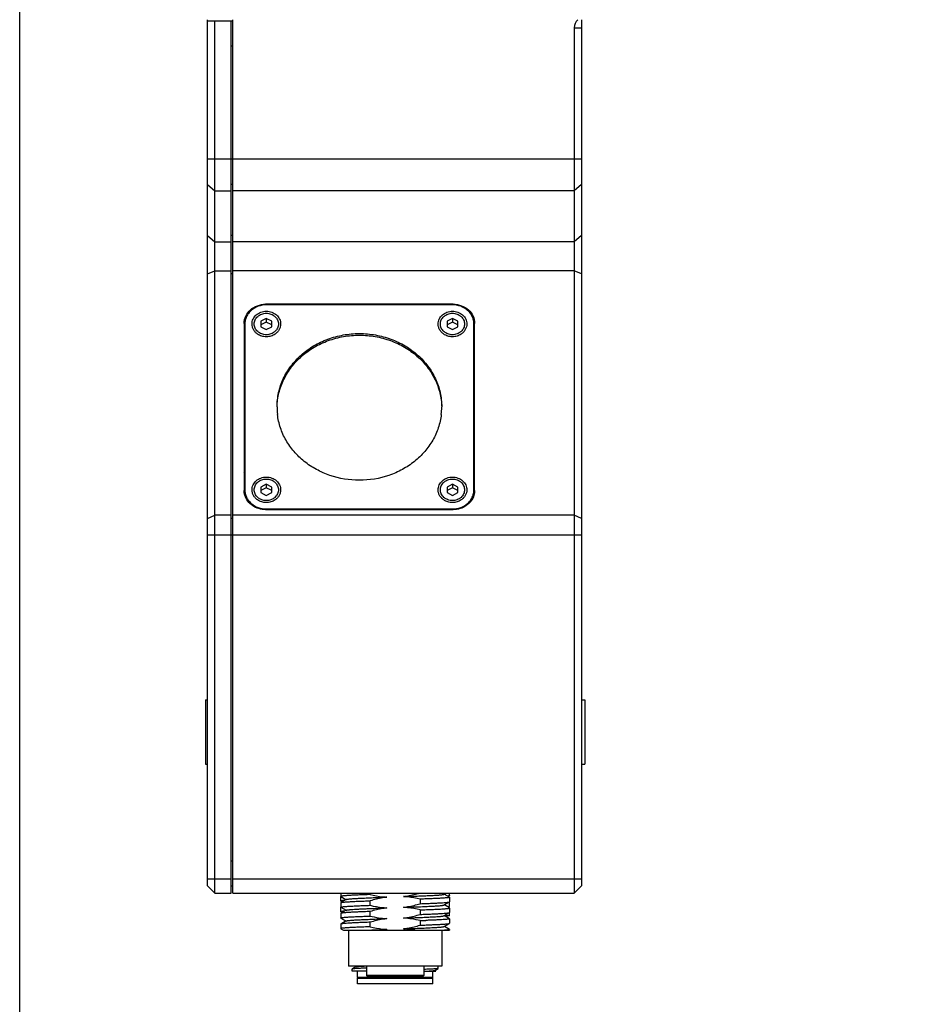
# Model space of a CAD drawing. Header units: millimetres. Extents: x 120 to 620, y 160 to 517.
# Tile 2 of 16: x 120 to 245, y 282 to 419. Entities that reach past the tile are written whole.
import ezdxf

# ---------------------------------------------------------------- set-up
doc = ezdxf.new("R2010")
doc.units = ezdxf.units.MM
doc.header["$LTSCALE"] = 46.255
doc.layers.get('0').update_dxf_attribs({"linetype": 'CONTINUOUS'})
doc.layers.add('00_COMPONENTS', color=7, linetype='CONTINUOUS')

msp = doc.modelspace()

# ---------------------------------------------------------------- linework, layer by layer
msp.add_lwpolyline([(120.372, 517.031), (619.587, 517.031), (619.587, 159.943), (120.372, 159.943)], close=True)
at = {"layer": '00_COMPONENTS'}
for p, q in [((146.619, 298.367), (146.619, 419.367)), ((146.619, 419.217), (149.919, 419.217)), ((147.619, 297.367), (147.619, 419.217)), ((149.919, 419.226), (150.119, 419.226)), ((149.919, 297.367), (149.919, 419.217)), ((150.119, 297.367), (150.119, 419.367)), ((197.819, 418.232), (198.819, 418.232)), ((197.819, 418.232), (197.819, 297.367)), ((198.819, 419.367), (198.819, 298.367)), ((149.919, 415.733), (150.119, 415.733)), ((146.619, 399.931), (198.819, 399.931)), ((146.619, 396.367), (147.619, 395.476)), ((150.119, 396.367), (149.919, 396.367)), ((198.819, 396.367), (197.819, 395.476)), ((147.619, 395.476), (149.919, 395.476)), ((197.819, 395.476), (150.119, 395.476)), ((146.619, 389.227), (147.619, 388.336)), ((147.619, 388.336), (149.919, 388.336)), ((150.119, 389.227), (149.919, 389.227)), ((197.819, 388.336), (150.119, 388.336)), ((198.819, 389.227), (197.819, 388.336)), ((146.619, 383.847), (147.619, 384.301)), ((147.619, 384.301), (149.919, 384.301)), ((150.119, 383.847), (149.919, 383.847)), ((197.819, 384.301), (150.119, 384.301)), ((198.819, 383.847), (197.819, 384.301)), ((180.919, 379.619), (154.719, 379.619)), ((154.719, 379.619), (154.719, 379.53)), ((180.819, 379.53), (154.819, 379.53)), ((180.919, 379.619), (180.919, 379.53)), ((151.719, 376.946), (151.719, 353.602)), ((154.819, 377.629), (154.069, 377.243)), ((154.069, 377.243), (154.069, 376.471)), ((154.819, 377.129), (154.069, 376.744)), ((155.569, 377.243), (154.819, 377.629)), ((154.819, 377.629), (154.819, 377.129)), ((155.569, 376.744), (154.819, 377.129)), ((155.569, 376.471), (155.569, 377.243)), ((180.819, 377.629), (180.069, 377.243)), ((180.069, 377.243), (180.069, 376.471)), ((180.819, 377.129), (180.069, 376.744)), ((181.569, 377.243), (180.819, 377.629)), ((180.819, 377.629), (180.819, 377.129)), ((181.569, 376.744), (180.819, 377.129)), ((181.569, 376.471), (181.569, 377.243)), ((183.919, 353.602), (183.919, 376.946)), ((151.819, 376.857), (151.819, 352.919)), ((154.069, 376.471), (154.819, 376.086)), ((154.819, 376.086), (155.569, 376.471)), ((167.815, 375.521), (167.822, 375.521)), ((180.069, 376.471), (180.819, 376.086)), ((180.819, 376.086), (181.569, 376.471)), ((183.819, 352.919), (183.819, 376.857)), ((183.819, 376.336), (183.89, 376.408)), ((151.719, 373.97), (151.819, 374.07)), ((183.819, 370.39), (183.919, 370.49)), ((151.719, 368.024), (151.819, 368.124)), ((183.819, 364.443), (183.919, 364.543)), ((151.719, 362.077), (151.819, 362.177)), ((183.819, 358.496), (183.919, 358.596)), ((151.719, 356.13), (151.819, 356.23)), ((154.819, 354.463), (154.069, 354.077)), ((154.069, 354.077), (154.069, 353.305)), ((154.819, 353.963), (154.069, 353.577)), ((155.569, 354.077), (154.819, 354.463)), ((154.819, 354.463), (154.819, 353.963)), ((155.569, 353.577), (154.819, 353.963)), ((155.569, 353.305), (155.569, 354.077)), ((180.819, 354.463), (180.069, 354.077)), ((180.069, 354.077), (180.069, 353.305)), ((180.819, 353.963), (180.069, 353.577)), ((181.569, 354.077), (180.819, 354.463)), ((180.819, 354.463), (180.819, 353.963)), ((181.569, 353.577), (180.819, 353.963)), ((181.569, 353.305), (181.569, 354.077)), ((154.069, 353.305), (154.819, 352.919)), ((154.819, 352.919), (155.569, 353.305)), ((180.069, 353.305), (180.819, 352.919)), ((180.819, 352.919), (181.569, 353.305)), ((154.719, 350.929), (180.919, 350.929)), ((154.819, 351.018), (180.819, 351.018)), ((154.819, 351.018), (154.819, 350.929)), ((180.819, 351.018), (180.819, 350.929)), ((146.619, 349.697), (147.619, 350.151)), ((149.919, 350.151), (147.619, 350.151)), ((150.119, 349.697), (149.919, 349.697)), ((197.819, 350.151), (150.119, 350.151)), ((198.819, 349.697), (197.819, 350.151)), ((146.619, 347.427), (198.819, 347.427)), ((146.319, 324.367), (146.619, 324.367)), ((146.319, 324.367), (146.319, 315.367)), ((198.819, 324.367), (199.319, 324.367)), ((199.319, 324.367), (199.319, 315.367)), ((146.319, 315.367), (146.619, 315.367)), ((198.819, 315.367), (199.319, 315.367)), ((149.919, 301.867), (150.119, 301.867)), ((146.619, 299.367), (149.919, 299.367)), ((150.119, 299.367), (198.819, 299.367)), ((146.619, 298.367), (147.619, 297.367)), ((147.619, 297.367), (149.919, 297.367)), ((149.919, 298.367), (150.119, 298.367)), ((150.119, 297.367), (197.819, 297.367)), ((165.219, 297.367), (165.219, 296.888)), ((169.326, 297.149), (169.326, 297.367)), ((179.656, 297.19), (179.681, 297.204)), ((179.681, 297.204), (179.963, 297.367)), ((180.407, 296.784), (179.681, 297.204)), ((180.418, 297.001), (180.418, 297.367)), ((198.819, 298.367), (197.819, 297.367)), ((165.219, 296.249), (165.219, 296.883)), ((165.219, 296.021), (165.219, 295.387)), ((165.23, 296.875), (165.941, 296.464)), ((165.957, 296.454), (165.23, 296.034)), ((165.259, 296.237), (165.299, 296.214)), ((165.299, 296.214), (165.42, 296.144)), ((165.941, 296.464), (165.957, 296.454)), ((165.982, 296.469), (165.957, 296.454)), ((169.326, 295.648), (169.326, 296.282)), ((176.311, 296.51), (176.311, 295.876)), ((179.68, 295.703), (180.407, 296.124)), ((180.231, 296.885), (180.405, 296.986)), ((180.418, 297.001), (180.418, 297.001)), ((180.418, 296.771), (180.418, 296.137)), ((180.418, 295.502), (180.418, 296.124)), ((165.219, 294.749), (165.219, 295.383)), ((165.219, 294.521), (165.219, 293.887)), ((165.23, 295.374), (165.956, 294.954)), ((165.956, 294.954), (165.23, 294.534)), ((165.258, 294.737), (165.298, 294.714)), ((165.298, 294.714), (165.42, 294.644)), ((165.981, 294.968), (165.956, 294.954)), ((169.326, 294.148), (169.326, 294.782)), ((169.915, 295.224), (169.923, 295.225)), ((171.295, 295.275), (171.321, 295.276)), ((171.321, 295.276), (171.652, 295.288)), ((176.311, 295.009), (176.311, 294.376)), ((179.655, 295.689), (179.68, 295.703)), ((179.694, 295.695), (179.68, 295.703)), ((179.68, 294.204), (180.407, 294.624)), ((180.407, 295.283), (179.694, 295.695)), ((180.23, 295.385), (180.405, 295.486)), ((180.418, 295.501), (180.418, 295.502)), ((180.418, 295.27), (180.418, 294.637)), ((180.418, 294.167), (180.418, 294.624)), ((165.219, 293.02), (165.219, 292.387)), ((165.23, 293.874), (165.957, 293.453)), ((165.982, 293.468), (165.23, 293.033)), ((169.326, 292.648), (169.326, 293.281)), ((176.311, 293.51), (176.311, 292.876)), ((179.656, 294.189), (179.68, 294.204)), ((180.408, 293.783), (179.68, 294.204)), ((179.681, 292.704), (180.407, 293.124)), ((180.418, 294.167), (179.743, 294.167)), ((180.418, 293.771), (180.418, 293.137)), ((165.23, 292.374), (165.587, 292.167)), ((165.587, 292.167), (180.418, 292.167)), ((166.319, 292.167), (166.319, 287.167)), ((179.318, 292.167), (179.318, 287.167)), ((179.655, 292.689), (179.681, 292.704)), ((179.695, 292.696), (179.681, 292.704)), ((180.407, 292.284), (179.695, 292.696)), ((180.418, 292.27), (180.418, 292.167))]:
    msp.add_line(p, q, dxfattribs=at)
at = {"layer": '00_COMPONENTS', "color": 7}
for p, q in [((179.318, 287.167), (166.319, 287.167)), ((166.819, 286.467), (166.819, 286.772)), ((168.819, 286.467), (166.819, 286.467)), ((167.318, 287.062), (166.845, 286.789)), ((167.136, 287.167), (167.191, 287.135)), ((167.191, 287.135), (167.259, 287.096)), ((167.259, 287.096), (167.318, 287.062)), ((167.331, 287.07), (167.318, 287.062)), ((167.569, 285.567), (167.569, 286.467)), ((168.819, 287.167), (168.819, 285.867)), ((176.819, 287.167), (176.819, 285.867)), ((176.819, 286.467), (178.508, 286.467)), ((178.069, 285.567), (178.069, 286.467)), ((178.334, 286.554), (178.348, 286.562)), ((178.348, 286.562), (178.81, 286.83)), ((178.403, 286.53), (178.348, 286.562)), ((178.508, 286.469), (178.403, 286.53)), ((178.819, 286.839), (178.819, 287.167)), ((178.069, 285.567), (167.569, 285.567)), ((167.669, 285.467), (167.569, 285.567)), ((167.569, 285.467), (178.068, 285.467)), ((167.569, 284.667), (167.569, 285.467)), ((176.819, 285.867), (168.819, 285.867)), ((169.019, 285.667), (168.819, 285.867)), ((176.618, 285.667), (169.019, 285.667)), ((176.619, 285.667), (176.819, 285.867)), ((177.969, 285.467), (178.069, 285.567)), ((178.069, 284.667), (178.069, 285.467)), ((178.068, 284.667), (167.569, 284.667))]:
    msp.add_line(p, q, dxfattribs=at)
at = {"layer": '00_COMPONENTS'}
for centre, radius, start, end in [((154.145, 376.032), 2.427, 163.27522, 168.75975), ((181.492, 376.032), 2.427, 11.24025, 16.72478), ((165.418, 365.274), 9.099, 180.00009, 180.69104), ((165.473, 365.276), 9.154, 180.69638, 186.24339), ((170.164, 365.276), 9.154, 353.75661, 359.30362), ((170.219, 365.274), 9.099, 359.30896, 359.99991), ((165.501, 365.278), 9.183, 186.24123, 186.73717), ((170.136, 365.278), 9.183, 353.26283, 353.75877), ((168.81, 511.229), 217.848, 271.97317, 272.17569), ((173.461, 278.73), 13.677, 97.58328, 100.75158)]:
    msp.add_arc(centre, radius, start, end, dxfattribs=at)
at = {"layer": '00_COMPONENTS', "color": 7}
msp.add_arc((167.053, 285.93), 0.882, 102.57985, 103.16472, dxfattribs=at)
at = {"layer": '00_COMPONENTS'}
msp.add_ellipse((200.647, 418.232), major_axis=(2.828, 0), ratio=0.7071068, start_param=2.5378618, end_param=3.1415927, dxfattribs=at)
for points, knots in [([(151.719, 376.946), (151.719, 377.296), (151.882, 378.015), (152.562, 378.902), (153.557, 379.485), (154.33, 379.619), (154.719, 379.619)], [0, 0, 0, 0, 0.2365727, 0.4811998, 0.7368291, 1, 1, 1, 1]), ([(154.819, 379.53), (154.43, 379.53), (153.657, 379.397), (152.818, 378.904), (152.312, 378.357), (152.031, 377.891), (151.858, 377.385), (151.819, 377.032), (151.819, 376.857)], [0, 0, 0, 0, 0.2624455, 0.5174079, 0.6413664, 0.7626706, 0.8819034, 1, 1, 1, 1]), ([(152.819, 376.857), (152.819, 376.974), (152.845, 377.209), (152.999, 377.662), (153.381, 378.162), (154.045, 378.55), (154.819, 378.685), (155.592, 378.55), (156.256, 378.162), (156.638, 377.662), (156.792, 377.209), (156.819, 376.974), (156.819, 376.857)], [0, 0, 0, 0, 0.0591184, 0.1188192, 0.2409664, 0.3686095, 0.5, 0.6313905, 0.7590336, 0.8811808, 0.9408817, 1, 1, 1, 1]), ([(153.131, 376.857), (153.131, 376.956), (153.153, 377.154), (153.25, 377.439), (153.408, 377.701), (153.584, 377.891), (153.747, 378.022), (153.925, 378.14), (154.27, 378.303), (154.819, 378.4), (155.367, 378.303), (155.712, 378.14), (155.89, 378.022), (156.053, 377.891), (156.229, 377.701), (156.387, 377.439), (156.484, 377.154), (156.506, 376.956), (156.506, 376.857)], [0, 0, 0, 0, 0.0589757, 0.1185149, 0.1790909, 0.240992, 0.2725091, 0.3043686, 0.3689426, 0.5, 0.6310574, 0.6956314, 0.7274909, 0.759008, 0.8209091, 0.8814851, 0.9410243, 1, 1, 1, 1]), ([(178.819, 376.857), (178.819, 376.974), (178.845, 377.209), (178.999, 377.662), (179.381, 378.162), (180.045, 378.55), (180.819, 378.685), (181.592, 378.55), (182.256, 378.162), (182.638, 377.662), (182.792, 377.209), (182.819, 376.974), (182.819, 376.857)], [0, 0, 0, 0, 0.0591184, 0.1188192, 0.2409664, 0.3686095, 0.5, 0.6313905, 0.7590336, 0.8811808, 0.9408817, 1, 1, 1, 1]), ([(179.131, 376.857), (179.131, 376.956), (179.153, 377.154), (179.25, 377.439), (179.408, 377.701), (179.584, 377.891), (179.747, 378.022), (179.925, 378.14), (180.27, 378.303), (180.819, 378.4), (181.367, 378.303), (181.712, 378.14), (181.89, 378.022), (182.053, 377.891), (182.229, 377.701), (182.387, 377.439), (182.484, 377.154), (182.506, 376.956), (182.506, 376.857)], [0, 0, 0, 0, 0.0589757, 0.1185149, 0.1790909, 0.240992, 0.2725091, 0.3043686, 0.3689426, 0.5, 0.6310574, 0.6956314, 0.7274909, 0.759008, 0.8209091, 0.8814851, 0.9410243, 1, 1, 1, 1]), ([(183.819, 376.857), (183.819, 377.032), (183.779, 377.385), (183.606, 377.891), (183.325, 378.357), (182.819, 378.904), (181.98, 379.397), (181.207, 379.53), (180.819, 379.53)], [0, 0, 0, 0, 0.1180966, 0.2373294, 0.3586336, 0.4825921, 0.7375545, 1, 1, 1, 1]), ([(180.919, 379.619), (181.307, 379.619), (182.08, 379.485), (183.075, 378.902), (183.755, 378.015), (183.919, 377.296), (183.919, 376.946)], [0, 0, 0, 0, 0.2631709, 0.5188002, 0.7634273, 1, 1, 1, 1]), ([(151.779, 376.571), (151.776, 376.56), (151.772, 376.54), (151.767, 376.517), (151.764, 376.501), (151.763, 376.495), (151.762, 376.49), (151.761, 376.484), (151.759, 376.474), (151.756, 376.459), (151.753, 376.442), (151.75, 376.425), (151.748, 376.41), (151.746, 376.4), (151.745, 376.395), (151.745, 376.39), (151.744, 376.383), (151.742, 376.373), (151.741, 376.359), (151.739, 376.344), (151.737, 376.331), (151.736, 376.322), (151.735, 376.316), (151.734, 376.313), (151.734, 376.308), (151.733, 376.302), (151.732, 376.292), (151.731, 376.278), (151.729, 376.26), (151.728, 376.246), (151.727, 376.234), (151.726, 376.227), (151.726, 376.221), (151.725, 376.216), (151.725, 376.207), (151.724, 376.193), (151.723, 376.178), (151.722, 376.162), (151.721, 376.15), (151.721, 376.142), (151.721, 376.138), (151.72, 376.134), (151.72, 376.128), (151.72, 376.121), (151.72, 376.108), (151.72, 376.093), (151.719, 376.069), (151.719, 376.051), (151.719, 376.038)], [0, 0, 0, 0, 0.0625, 0.125, 0.140625, 0.15625, 0.1640625, 0.171875, 0.1875, 0.21875, 0.25, 0.28125, 0.3125, 0.328125, 0.3359375, 0.34375, 0.359375, 0.375, 0.40625, 0.4375, 0.46875, 0.484375, 0.4921875, 0.5, 0.5078125, 0.515625, 0.53125, 0.5625, 0.59375, 0.625, 0.640625, 0.65625, 0.6640625, 0.671875, 0.6875, 0.71875, 0.75, 0.78125, 0.8125, 0.8203125, 0.828125, 0.8359375, 0.84375, 0.859375, 0.875, 0.90625, 0.9375, 1, 1, 1, 1]), ([(151.8, 376.658), (151.8, 376.657), (151.799, 376.655), (151.799, 376.652), (151.798, 376.65), (151.798, 376.65), (151.798, 376.649), (151.798, 376.648), (151.797, 376.646), (151.796, 376.643), (151.795, 376.64), (151.795, 376.636), (151.794, 376.634), (151.793, 376.632), (151.793, 376.631), (151.793, 376.63), (151.793, 376.629), (151.792, 376.628), (151.792, 376.627), (151.792, 376.625), (151.791, 376.624), (151.791, 376.623), (151.791, 376.622), (151.791, 376.622), (151.791, 376.621), (151.79, 376.62), (151.79, 376.618), (151.789, 376.615), (151.788, 376.611), (151.788, 376.609), (151.787, 376.606), (151.787, 376.605), (151.786, 376.604), (151.786, 376.603), (151.786, 376.602), (151.786, 376.601), (151.785, 376.599), (151.785, 376.597), (151.784, 376.596), (151.784, 376.595), (151.784, 376.595), (151.784, 376.594), (151.784, 376.592), (151.783, 376.591), (151.783, 376.588), (151.782, 376.584), (151.78, 376.578), (151.779, 376.574), (151.779, 376.571)], [0, 0, 0, 0, 0.0625, 0.125, 0.140625, 0.15625, 0.1640625, 0.171875, 0.1875, 0.21875, 0.25, 0.28125, 0.3125, 0.328125, 0.3359375, 0.34375, 0.359375, 0.375, 0.40625, 0.4375, 0.46875, 0.484375, 0.4921875, 0.5, 0.5078125, 0.515625, 0.53125, 0.5625, 0.59375, 0.625, 0.640625, 0.65625, 0.6640625, 0.671875, 0.6875, 0.71875, 0.75, 0.78125, 0.8125, 0.8203125, 0.828125, 0.8359375, 0.84375, 0.859375, 0.875, 0.90625, 0.9375, 1, 1, 1, 1]), ([(151.818, 376.722), (151.817, 376.717), (151.814, 376.708), (151.811, 376.697), (151.809, 376.689), (151.807, 376.684), (151.807, 376.682), (151.806, 376.679), (151.806, 376.678), (151.805, 376.677), (151.805, 376.676), (151.805, 376.675), (151.804, 376.674), (151.804, 376.67), (151.802, 376.665), (151.801, 376.66), (151.8, 376.658)], [0, 0, 0, 0, 0.25, 0.5, 0.625, 0.6875, 0.75, 0.78125, 0.8125, 0.828125, 0.8359375, 0.84375, 0.859375, 0.875, 0.9375, 1, 1, 1, 1]), ([(153.591, 375.45), (153.473, 375.532), (153.257, 375.719), (153.009, 376.063), (152.854, 376.449), (152.819, 376.722), (152.819, 376.857)], [0, 0, 0, 0, 0.2584824, 0.5103396, 0.7567181, 1, 1, 1, 1]), ([(156.506, 376.857), (156.506, 376.759), (156.484, 376.56), (156.387, 376.276), (156.229, 376.014), (156.053, 375.824), (155.89, 375.692), (155.712, 375.575), (155.367, 375.411), (154.819, 375.315), (154.27, 375.411), (153.925, 375.575), (153.747, 375.692), (153.584, 375.824), (153.408, 376.014), (153.25, 376.276), (153.153, 376.56), (153.131, 376.759), (153.131, 376.857)], [0, 0, 0, 0, 0.0589757, 0.1185149, 0.1790909, 0.240992, 0.2725091, 0.3043686, 0.3689426, 0.5, 0.6310574, 0.6956314, 0.7274909, 0.759008, 0.8209091, 0.8814851, 0.9410243, 1, 1, 1, 1]), ([(156.819, 376.857), (156.819, 376.722), (156.783, 376.449), (156.628, 376.063), (156.38, 375.72), (156.164, 375.532), (156.046, 375.451)], [0, 0, 0, 0, 0.2432861, 0.4896667, 0.7415222, 1, 1, 1, 1]), ([(156.319, 365.274), (156.319, 365.944), (156.468, 367.296), (157.132, 369.236), (158.208, 371.021), (159.651, 372.581), (161.405, 373.859), (163.403, 374.806), (165.566, 375.389), (167.064, 375.52), (167.815, 375.521)], [0, 0, 0, 0, 0.1178494, 0.2368234, 0.3578695, 0.4815623, 0.6080592, 0.7370928, 0.8680352, 1, 1, 1, 1]), ([(167.822, 375.521), (168.573, 375.52), (170.071, 375.389), (172.234, 374.806), (174.232, 373.859), (175.986, 372.581), (177.429, 371.021), (178.505, 369.236), (179.169, 367.296), (179.318, 365.944), (179.318, 365.274)], [0, 0, 0, 0, 0.1319648, 0.2629072, 0.3919408, 0.5184377, 0.6421305, 0.7631766, 0.8821506, 1, 1, 1, 1]), ([(179.591, 375.45), (179.473, 375.532), (179.257, 375.719), (179.009, 376.063), (178.854, 376.449), (178.819, 376.722), (178.819, 376.857)], [0, 0, 0, 0, 0.2584824, 0.5103396, 0.7567181, 1, 1, 1, 1]), ([(182.506, 376.857), (182.506, 376.759), (182.484, 376.56), (182.387, 376.276), (182.229, 376.014), (182.053, 375.824), (181.89, 375.692), (181.712, 375.575), (181.367, 375.411), (180.819, 375.315), (180.27, 375.411), (179.925, 375.575), (179.747, 375.692), (179.584, 375.824), (179.408, 376.014), (179.25, 376.276), (179.153, 376.56), (179.131, 376.759), (179.131, 376.857)], [0, 0, 0, 0, 0.0589757, 0.1185149, 0.1790909, 0.240992, 0.2725091, 0.3043686, 0.3689426, 0.5, 0.6310574, 0.6956314, 0.7274909, 0.759008, 0.8209091, 0.8814851, 0.9410243, 1, 1, 1, 1]), ([(182.819, 376.857), (182.819, 376.722), (182.783, 376.449), (182.628, 376.063), (182.38, 375.72), (182.164, 375.532), (182.046, 375.451)], [0, 0, 0, 0, 0.2432861, 0.4896667, 0.7415222, 1, 1, 1, 1]), ([(183.837, 376.658), (183.836, 376.663), (183.833, 376.672), (183.83, 376.683), (183.828, 376.691), (183.826, 376.695), (183.826, 376.698), (183.825, 376.7), (183.825, 376.702), (183.824, 376.703), (183.824, 376.703), (183.824, 376.705), (183.823, 376.706), (183.822, 376.71), (183.821, 376.715), (183.819, 376.719), (183.819, 376.722)], [0, 0, 0, 0, 0.25, 0.5, 0.625, 0.6875, 0.75, 0.78125, 0.8125, 0.828125, 0.8359375, 0.84375, 0.859375, 0.875, 0.9375, 1, 1, 1, 1]), ([(183.858, 376.571), (183.858, 376.572), (183.858, 376.574), (183.857, 376.577), (183.857, 376.578), (183.856, 376.579), (183.856, 376.58), (183.856, 376.581), (183.856, 376.583), (183.855, 376.586), (183.854, 376.589), (183.853, 376.592), (183.853, 376.595), (183.852, 376.597), (183.852, 376.598), (183.852, 376.599), (183.852, 376.6), (183.851, 376.601), (183.851, 376.602), (183.851, 376.604), (183.85, 376.605), (183.85, 376.606), (183.85, 376.607), (183.85, 376.607), (183.85, 376.608), (183.849, 376.609), (183.849, 376.611), (183.848, 376.614), (183.847, 376.618), (183.847, 376.62), (183.846, 376.623), (183.846, 376.624), (183.845, 376.625), (183.845, 376.626), (183.845, 376.627), (183.845, 376.628), (183.844, 376.63), (183.844, 376.632), (183.843, 376.633), (183.843, 376.634), (183.843, 376.634), (183.843, 376.635), (183.842, 376.636), (183.842, 376.638), (183.841, 376.641), (183.84, 376.645), (183.839, 376.651), (183.838, 376.655), (183.837, 376.658)], [0, 0, 0, 0, 0.0625, 0.125, 0.140625, 0.15625, 0.1640625, 0.171875, 0.1875, 0.21875, 0.25, 0.28125, 0.3125, 0.328125, 0.3359375, 0.34375, 0.359375, 0.375, 0.40625, 0.4375, 0.46875, 0.484375, 0.4921875, 0.5, 0.5078125, 0.515625, 0.53125, 0.5625, 0.59375, 0.625, 0.640625, 0.65625, 0.6640625, 0.671875, 0.6875, 0.71875, 0.75, 0.78125, 0.8125, 0.8203125, 0.828125, 0.8359375, 0.84375, 0.859375, 0.875, 0.90625, 0.9375, 1, 1, 1, 1]), ([(183.919, 376.038), (183.918, 376.049), (183.918, 376.07), (183.918, 376.093), (183.917, 376.109), (183.917, 376.116), (183.917, 376.121), (183.917, 376.127), (183.916, 376.137), (183.915, 376.151), (183.914, 376.169), (183.914, 376.186), (183.913, 376.201), (183.912, 376.211), (183.912, 376.217), (183.911, 376.222), (183.911, 376.229), (183.91, 376.239), (183.909, 376.252), (183.907, 376.268), (183.906, 376.281), (183.905, 376.29), (183.905, 376.295), (183.904, 376.299), (183.904, 376.304), (183.903, 376.309), (183.902, 376.319), (183.9, 376.334), (183.897, 376.351), (183.896, 376.366), (183.894, 376.377), (183.893, 376.385), (183.892, 376.39), (183.892, 376.396), (183.89, 376.405), (183.888, 376.418), (183.885, 376.433), (183.883, 376.449), (183.881, 376.461), (183.879, 376.468), (183.879, 376.472), (183.878, 376.476), (183.877, 376.482), (183.875, 376.49), (183.873, 376.502), (183.87, 376.517), (183.865, 376.541), (183.861, 376.559), (183.858, 376.571)], [0, 0, 0, 0, 0.0625, 0.125, 0.140625, 0.15625, 0.1640625, 0.171875, 0.1875, 0.21875, 0.25, 0.28125, 0.3125, 0.328125, 0.3359375, 0.34375, 0.359375, 0.375, 0.40625, 0.4375, 0.46875, 0.484375, 0.4921875, 0.5, 0.5078125, 0.515625, 0.53125, 0.5625, 0.59375, 0.625, 0.640625, 0.65625, 0.6640625, 0.671875, 0.6875, 0.71875, 0.75, 0.78125, 0.8125, 0.8203125, 0.828125, 0.8359375, 0.84375, 0.859375, 0.875, 0.90625, 0.9375, 1, 1, 1, 1]), ([(156.046, 375.451), (155.87, 375.329), (155.472, 375.139), (154.819, 375.043), (154.165, 375.139), (153.767, 375.328), (153.591, 375.45)], [0, 0, 0, 0, 0.2473622, 0.4999943, 0.7526296, 1, 1, 1, 1]), ([(156.321, 365.274), (156.338, 365.935), (156.517, 367.265), (157.21, 369.167), (158.3, 370.912), (159.745, 372.434), (161.488, 373.678), (163.464, 374.6), (165.6, 375.166), (167.078, 375.294), (167.819, 375.294)], [0, 0, 0, 0, 0.1178254, 0.2368531, 0.3579853, 0.4817517, 0.6082767, 0.7372813, 0.8681443, 1, 1, 1, 1]), ([(167.819, 375.294), (168.559, 375.294), (170.037, 375.166), (172.173, 374.6), (174.149, 373.678), (175.892, 372.434), (177.337, 370.912), (178.427, 369.167), (179.12, 367.265), (179.299, 365.935), (179.316, 365.274)], [0, 0, 0, 0, 0.1318557, 0.2627187, 0.3917233, 0.5182483, 0.6420147, 0.7631469, 0.8821746, 1, 1, 1, 1]), ([(182.046, 375.451), (181.87, 375.329), (181.472, 375.139), (180.819, 375.043), (180.165, 375.139), (179.767, 375.328), (179.591, 375.45)], [0, 0, 0, 0, 0.2473622, 0.4999943, 0.7526296, 1, 1, 1, 1]), ([(179.255, 364.201), (179.182, 363.577), (178.903, 362.334), (178.113, 360.579), (176.979, 358.985), (175.539, 357.603), (173.844, 356.479), (171.31, 355.37), (167.819, 354.798), (164.327, 355.37), (161.793, 356.479), (160.098, 357.603), (158.658, 358.985), (157.524, 360.579), (156.734, 362.334), (156.455, 363.577), (156.382, 364.201)], [0, 0, 0, 0, 0.0589515, 0.1186434, 0.1794291, 0.2414946, 0.3048505, 0.3693406, 0.5, 0.6306594, 0.6951495, 0.7585054, 0.8205709, 0.8813566, 0.9410485, 1, 1, 1, 1]), ([(152.819, 353.691), (152.819, 353.808), (152.845, 354.043), (152.999, 354.495), (153.381, 354.996), (154.045, 355.383), (154.819, 355.519), (155.592, 355.383), (156.256, 354.996), (156.638, 354.495), (156.792, 354.043), (156.819, 353.808), (156.819, 353.691)], [0, 0, 0, 0, 0.0591184, 0.1188192, 0.2409664, 0.3686095, 0.5, 0.6313905, 0.7590336, 0.8811808, 0.9408817, 1, 1, 1, 1]), ([(153.131, 353.691), (153.131, 353.789), (153.153, 353.988), (153.25, 354.273), (153.408, 354.535), (153.584, 354.725), (153.747, 354.856), (153.925, 354.974), (154.27, 355.137), (154.819, 355.234), (155.367, 355.137), (155.712, 354.974), (155.89, 354.856), (156.053, 354.725), (156.229, 354.535), (156.387, 354.273), (156.484, 353.988), (156.506, 353.789), (156.506, 353.691)], [0, 0, 0, 0, 0.0589757, 0.1185149, 0.1790909, 0.240992, 0.2725091, 0.3043686, 0.3689426, 0.5, 0.6310574, 0.6956314, 0.7274909, 0.759008, 0.8209091, 0.8814851, 0.9410243, 1, 1, 1, 1]), ([(178.819, 353.691), (178.819, 353.808), (178.845, 354.043), (178.999, 354.495), (179.381, 354.996), (180.045, 355.383), (180.819, 355.519), (181.592, 355.383), (182.256, 354.996), (182.638, 354.495), (182.792, 354.043), (182.819, 353.808), (182.819, 353.691)], [0, 0, 0, 0, 0.0591184, 0.1188192, 0.2409664, 0.3686095, 0.5, 0.6313905, 0.7590336, 0.8811808, 0.9408817, 1, 1, 1, 1]), ([(179.131, 353.691), (179.131, 353.789), (179.153, 353.988), (179.25, 354.273), (179.408, 354.535), (179.584, 354.725), (179.747, 354.856), (179.925, 354.974), (180.27, 355.137), (180.819, 355.234), (181.367, 355.137), (181.712, 354.974), (181.89, 354.856), (182.053, 354.725), (182.229, 354.535), (182.387, 354.273), (182.484, 353.988), (182.506, 353.789), (182.506, 353.691)], [0, 0, 0, 0, 0.0589757, 0.1185149, 0.1790909, 0.240992, 0.2725091, 0.3043686, 0.3689426, 0.5, 0.6310574, 0.6956314, 0.7274909, 0.759008, 0.8209091, 0.8814851, 0.9410243, 1, 1, 1, 1]), ([(151.819, 353.691), (151.819, 353.516), (151.858, 353.163), (152.031, 352.657), (152.312, 352.192), (152.818, 351.644), (153.657, 351.152), (154.43, 351.018), (154.819, 351.018)], [0, 0, 0, 0, 0.1180966, 0.2373294, 0.3586336, 0.4825921, 0.7375545, 1, 1, 1, 1]), ([(153.591, 352.284), (153.473, 352.366), (153.257, 352.553), (153.009, 352.897), (152.854, 353.283), (152.819, 353.556), (152.819, 353.691)], [0, 0, 0, 0, 0.2584824, 0.5103396, 0.7567181, 1, 1, 1, 1]), ([(156.506, 353.691), (156.506, 353.593), (156.484, 353.394), (156.387, 353.109), (156.229, 352.847), (156.053, 352.658), (155.89, 352.526), (155.712, 352.408), (155.367, 352.245), (154.819, 352.149), (154.27, 352.245), (153.925, 352.408), (153.747, 352.526), (153.584, 352.658), (153.408, 352.847), (153.25, 353.109), (153.153, 353.394), (153.131, 353.593), (153.131, 353.691)], [0, 0, 0, 0, 0.0589757, 0.1185149, 0.1790909, 0.240992, 0.2725091, 0.3043686, 0.3689426, 0.5, 0.6310574, 0.6956314, 0.7274909, 0.759008, 0.8209091, 0.8814851, 0.9410243, 1, 1, 1, 1]), ([(156.819, 353.691), (156.819, 353.556), (156.783, 353.283), (156.628, 352.897), (156.38, 352.553), (156.164, 352.366), (156.046, 352.284)], [0, 0, 0, 0, 0.2432861, 0.4896667, 0.7415222, 1, 1, 1, 1]), ([(179.591, 352.284), (179.473, 352.366), (179.257, 352.553), (179.009, 352.897), (178.854, 353.283), (178.819, 353.556), (178.819, 353.691)], [0, 0, 0, 0, 0.2584824, 0.5103396, 0.7567181, 1, 1, 1, 1]), ([(182.506, 353.691), (182.506, 353.593), (182.484, 353.394), (182.387, 353.109), (182.229, 352.847), (182.053, 352.658), (181.89, 352.526), (181.712, 352.408), (181.367, 352.245), (180.819, 352.149), (180.27, 352.245), (179.925, 352.408), (179.747, 352.526), (179.584, 352.658), (179.408, 352.847), (179.25, 353.109), (179.153, 353.394), (179.131, 353.593), (179.131, 353.691)], [0, 0, 0, 0, 0.0589757, 0.1185149, 0.1790909, 0.240992, 0.2725091, 0.3043686, 0.3689426, 0.5, 0.6310574, 0.6956314, 0.7274909, 0.759008, 0.8209091, 0.8814851, 0.9410243, 1, 1, 1, 1]), ([(180.819, 351.018), (181.207, 351.018), (181.98, 351.152), (182.819, 351.644), (183.325, 352.192), (183.606, 352.657), (183.779, 353.163), (183.819, 353.516), (183.819, 353.691)], [0, 0, 0, 0, 0.2624455, 0.5174079, 0.6413664, 0.7626706, 0.8819034, 1, 1, 1, 1]), ([(182.819, 353.691), (182.819, 353.556), (182.783, 353.283), (182.628, 352.897), (182.38, 352.553), (182.164, 352.366), (182.046, 352.284)], [0, 0, 0, 0, 0.2432861, 0.4896667, 0.7415222, 1, 1, 1, 1]), ([(154.719, 350.929), (154.394, 350.929), (153.746, 351.023), (152.874, 351.434), (152.189, 352.076), (151.906, 352.626), (151.821, 352.91)], [0, 0, 0, 0, 0.2605351, 0.51568, 0.7621602, 1, 1, 1, 1]), ([(156.046, 352.284), (155.87, 352.162), (155.472, 351.973), (154.819, 351.877), (154.165, 351.972), (153.767, 352.162), (153.591, 352.284)], [0, 0, 0, 0, 0.2473622, 0.4999943, 0.7526296, 1, 1, 1, 1]), ([(182.046, 352.284), (181.87, 352.162), (181.472, 351.973), (180.819, 351.877), (180.165, 351.972), (179.767, 352.162), (179.591, 352.284)], [0, 0, 0, 0, 0.2473622, 0.4999943, 0.7526296, 1, 1, 1, 1]), ([(183.816, 352.91), (183.731, 352.626), (183.448, 352.076), (182.763, 351.434), (181.891, 351.023), (181.243, 350.929), (180.919, 350.929)], [0, 0, 0, 0, 0.2378398, 0.48432, 0.7394649, 1, 1, 1, 1]), ([(169.326, 297.149), (169.03, 297.138), (168.466, 297.117), (167.666, 297.084), (166.961, 297.054), (166.441, 297.026), (166.082, 297.003), (165.859, 296.987), (165.669, 296.97), (165.512, 296.954), (165.389, 296.939), (165.3, 296.924), (165.248, 296.91), (165.224, 296.899), (165.219, 296.891), (165.219, 296.888)], [0, 0, 0, 0, 0.215189, 0.4105921, 0.5825723, 0.7279449, 0.7897964, 0.8440349, 0.8904121, 0.9287164, 0.9587857, 0.9805273, 0.9939767, 0.9977497, 1, 1, 1, 1]), ([(169.326, 297.149), (169.899, 297.013), (170.674, 296.871), (171.457, 296.801), (171.653, 296.788)], [0, 0, 0, 0, 0.7499033, 1, 1, 1, 1]), ([(173.981, 296.87), (174.176, 296.896), (174.951, 297.017), (175.716, 297.202), (176.281, 297.367)], [0, 0, 0, 0, 0.2500794, 1, 1, 1, 1]), ([(173.985, 296.87), (174.354, 296.883), (175.073, 296.909), (176.109, 296.948), (177.052, 296.988), (177.769, 297.021), (178.277, 297.049), (178.602, 297.068), (178.886, 297.088), (179.127, 297.108), (179.325, 297.128), (179.477, 297.147), (179.575, 297.164), (179.63, 297.178), (179.649, 297.185), (179.656, 297.19)], [0, 0, 0, 0, 0.1952814, 0.3793312, 0.5469593, 0.693661, 0.7578535, 0.8152851, 0.8655063, 0.9082108, 0.9431843, 0.9702261, 0.9891591, 0.9955745, 1, 1, 1, 1]), ([(165.219, 296.888), (165.219, 296.887), (165.22, 296.881), (165.226, 296.877), (165.23, 296.875)], [0, 0, 0, 0, 0.1867099, 1, 1, 1, 1]), ([(165.224, 296.874), (165.223, 296.875), (165.221, 296.877), (165.219, 296.88), (165.219, 296.883)], [0, 0, 0, 0, 0.3074696, 1, 1, 1, 1]), ([(165.756, 296.339), (165.678, 296.332), (165.544, 296.32), (165.39, 296.301), (165.3, 296.285), (165.257, 296.273), (165.231, 296.264), (165.219, 296.253), (165.219, 296.249)], [0, 0, 0, 0, 0.4261708, 0.7346289, 0.8441167, 0.9237772, 0.9743671, 1, 1, 1, 1]), ([(165.219, 296.249), (165.219, 296.246), (165.225, 296.238), (165.25, 296.226), (165.275, 296.219), (165.294, 296.215)], [0, 0, 0, 0, 0.1130685, 0.3065834, 1, 1, 1, 1]), ([(165.219, 296.021), (165.219, 296.022), (165.22, 296.028), (165.226, 296.031), (165.23, 296.034)], [0, 0, 0, 0, 0.1877593, 1, 1, 1, 1]), ([(165.23, 296.034), (165.243, 296.041), (165.283, 296.053), (165.357, 296.067), (165.464, 296.082), (165.601, 296.097), (165.768, 296.113), (166.05, 296.134), (166.472, 296.161), (167.057, 296.191), (167.738, 296.222), (168.506, 296.252), (169.044, 296.272), (169.326, 296.282)], [0, 0, 0, 0, 0.0111075, 0.0296758, 0.0557933, 0.0894056, 0.1303945, 0.1785981, 0.2958355, 0.4391877, 0.6062584, 0.7942471, 1, 1, 1, 1]), ([(165.259, 296.237), (165.255, 296.239), (165.246, 296.244), (165.248, 296.254), (165.25, 296.257)], [0, 0, 0, 0, 0.5887166, 1, 1, 1, 1]), ([(165.25, 296.257), (165.255, 296.262), (165.275, 296.271), (165.295, 296.277), (165.307, 296.28)], [0, 0, 0, 0, 0.366319, 1, 1, 1, 1]), ([(165.302, 296.221), (165.297, 296.223), (165.283, 296.227), (165.268, 296.232), (165.259, 296.237)], [0, 0, 0, 0, 0.3125564, 1, 1, 1, 1]), ([(165.982, 296.469), (165.989, 296.473), (166.009, 296.48), (166.063, 296.495), (166.161, 296.511), (166.314, 296.53), (166.512, 296.55), (166.754, 296.57), (167.039, 296.59), (167.364, 296.61), (167.871, 296.637), (168.587, 296.67), (169.531, 296.71), (170.566, 296.75), (171.283, 296.775), (171.652, 296.788)], [0, 0, 0, 0, 0.0044217, 0.010821, 0.0297432, 0.056847, 0.091988, 0.1348886, 0.1852108, 0.242596, 0.3066757, 0.4533281, 0.621048, 0.8049405, 1, 1, 1, 1]), ([(171.653, 296.788), (171.456, 296.762), (170.671, 296.639), (169.897, 296.449), (169.326, 296.282)], [0, 0, 0, 0, 0.2500787, 1, 1, 1, 1]), ([(176.311, 296.51), (175.737, 296.646), (174.961, 296.788), (174.177, 296.858), (173.981, 296.87)], [0, 0, 0, 0, 0.749901, 1, 1, 1, 1]), ([(173.984, 295.37), (174.181, 295.396), (174.966, 295.519), (175.74, 295.708), (176.311, 295.876)], [0, 0, 0, 0, 0.2500795, 1, 1, 1, 1]), ([(180.418, 296.771), (180.418, 296.768), (180.413, 296.76), (180.389, 296.748), (180.337, 296.735), (180.248, 296.719), (180.125, 296.704), (179.968, 296.688), (179.778, 296.672), (179.555, 296.656), (179.196, 296.633), (178.676, 296.605), (177.971, 296.573), (177.171, 296.541), (176.607, 296.52), (176.311, 296.51)], [0, 0, 0, 0, 0.0022516, 0.006033, 0.0195061, 0.0412629, 0.0713413, 0.1096409, 0.1560095, 0.2102389, 0.2720842, 0.4174537, 0.5894271, 0.7848262, 1, 1, 1, 1]), ([(176.311, 295.876), (176.593, 295.886), (177.132, 295.906), (177.899, 295.936), (178.581, 295.967), (179.166, 295.997), (179.588, 296.023), (179.87, 296.045), (180.037, 296.06), (180.174, 296.076), (180.28, 296.09), (180.355, 296.105), (180.394, 296.116), (180.407, 296.124)], [0, 0, 0, 0, 0.2058219, 0.3938819, 0.5609871, 0.704359, 0.8215905, 0.8697822, 0.9107479, 0.9443334, 0.9704172, 0.9889439, 1, 1, 1, 1]), ([(180.405, 296.986), (180.395, 296.98), (180.366, 296.97), (180.312, 296.957), (180.238, 296.944), (180.182, 296.936), (180.151, 296.932)], [0, 0, 0, 0, 0.1383083, 0.3503431, 0.6375831, 1, 1, 1, 1]), ([(180.418, 297.001), (180.418, 296.999), (180.416, 296.993), (180.41, 296.989), (180.405, 296.986)], [0, 0, 0, 0, 0.1897745, 1, 1, 1, 1]), ([(180.407, 296.784), (180.409, 296.783), (180.414, 296.78), (180.418, 296.775), (180.418, 296.771)], [0, 0, 0, 0, 0.3368303, 1, 1, 1, 1]), ([(180.407, 296.124), (180.409, 296.125), (180.414, 296.128), (180.418, 296.133), (180.418, 296.137)], [0, 0, 0, 0, 0.3362341, 1, 1, 1, 1]), ([(165.219, 295.387), (165.219, 295.39), (165.224, 295.398), (165.248, 295.409), (165.3, 295.423), (165.389, 295.438), (165.512, 295.454), (165.669, 295.47), (165.859, 295.486), (166.082, 295.502), (166.441, 295.525), (166.961, 295.553), (167.666, 295.585), (168.466, 295.617), (169.03, 295.637), (169.326, 295.648)], [0, 0, 0, 0, 0.0022498, 0.0060302, 0.0195025, 0.0412593, 0.0713383, 0.1096385, 0.1560079, 0.2102377, 0.2720832, 0.4174524, 0.5894256, 0.7848252, 1, 1, 1, 1]), ([(165.23, 295.374), (165.228, 295.375), (165.223, 295.378), (165.219, 295.383), (165.219, 295.387)], [0, 0, 0, 0, 0.3367155, 1, 1, 1, 1]), ([(165.226, 295.372), (165.225, 295.373), (165.222, 295.376), (165.219, 295.38), (165.219, 295.383)], [0, 0, 0, 0, 0.3213207, 1, 1, 1, 1]), ([(165.756, 294.839), (165.678, 294.832), (165.544, 294.82), (165.39, 294.801), (165.3, 294.785), (165.257, 294.773), (165.231, 294.764), (165.219, 294.753), (165.219, 294.749)], [0, 0, 0, 0, 0.4261643, 0.7346174, 0.8441044, 0.9237661, 0.97436, 1, 1, 1, 1]), ([(165.219, 294.749), (165.219, 294.746), (165.225, 294.738), (165.25, 294.726), (165.275, 294.719), (165.295, 294.715)], [0, 0, 0, 0, 0.112973, 0.306463, 1, 1, 1, 1]), ([(165.23, 294.534), (165.228, 294.533), (165.223, 294.53), (165.219, 294.524), (165.219, 294.521)], [0, 0, 0, 0, 0.3373546, 1, 1, 1, 1]), ([(169.326, 294.782), (169.045, 294.771), (168.506, 294.752), (167.739, 294.721), (167.057, 294.691), (166.473, 294.661), (166.051, 294.634), (165.769, 294.612), (165.601, 294.597), (165.464, 294.582), (165.358, 294.567), (165.283, 294.552), (165.243, 294.541), (165.23, 294.534)], [0, 0, 0, 0, 0.2056983, 0.3936599, 0.5606993, 0.7040437, 0.8212885, 0.8695026, 0.9105019, 0.9441323, 0.9702729, 0.9888673, 1, 1, 1, 1]), ([(165.258, 294.737), (165.254, 294.739), (165.247, 294.743), (165.247, 294.753), (165.249, 294.755)], [0, 0, 0, 0, 0.6021201, 1, 1, 1, 1]), ([(165.249, 294.755), (165.252, 294.761), (165.271, 294.77), (165.289, 294.775), (165.301, 294.779)], [0, 0, 0, 0, 0.3545884, 1, 1, 1, 1]), ([(165.981, 294.968), (165.994, 294.976), (166.034, 294.988), (166.108, 295.003), (166.212, 295.018), (166.346, 295.033), (166.508, 295.049), (166.78, 295.072), (167.187, 295.1), (167.749, 295.13), (168.402, 295.162), (169.134, 295.193), (169.647, 295.214), (169.915, 295.224)], [0, 0, 0, 0, 0.0116718, 0.030852, 0.0575602, 0.0916862, 0.1330929, 0.1816305, 0.2993131, 0.4428476, 0.6096009, 0.7963996, 1, 1, 1, 1]), ([(169.326, 295.648), (169.9, 295.512), (170.676, 295.37), (171.46, 295.3), (171.656, 295.288)], [0, 0, 0, 0, 0.7499011, 1, 1, 1, 1]), ([(171.656, 295.288), (171.459, 295.262), (170.673, 295.139), (169.898, 294.95), (169.326, 294.782)], [0, 0, 0, 0, 0.2500817, 1, 1, 1, 1]), ([(169.923, 295.225), (170.034, 295.229), (170.491, 295.246), (170.948, 295.262), (171.295, 295.275)], [0, 0, 0, 0, 0.2428047, 1, 1, 1, 1]), ([(173.981, 293.869), (174.178, 293.895), (174.964, 294.018), (175.739, 294.208), (176.311, 294.376)], [0, 0, 0, 0, 0.2500793, 1, 1, 1, 1]), ([(176.311, 295.009), (175.738, 295.145), (174.963, 295.287), (174.18, 295.357), (173.984, 295.37)], [0, 0, 0, 0, 0.749903, 1, 1, 1, 1]), ([(173.985, 295.37), (174.354, 295.383), (175.072, 295.408), (176.107, 295.447), (177.051, 295.487), (177.767, 295.521), (178.274, 295.548), (178.599, 295.568), (178.884, 295.588), (179.126, 295.608), (179.324, 295.627), (179.476, 295.646), (179.574, 295.663), (179.629, 295.677), (179.648, 295.685), (179.655, 295.689)], [0, 0, 0, 0, 0.1951397, 0.3791151, 0.5468464, 0.6934341, 0.7575423, 0.8149569, 0.8652803, 0.9081646, 0.9432667, 0.9702978, 0.9891666, 0.9955672, 1, 1, 1, 1]), ([(176.311, 295.009), (176.607, 295.019), (177.171, 295.04), (177.971, 295.073), (178.581, 295.1), (179.016, 295.122), (179.301, 295.138), (179.555, 295.155), (179.778, 295.172), (179.968, 295.188), (180.125, 295.204), (180.248, 295.219), (180.336, 295.234), (180.389, 295.247), (180.413, 295.259), (180.418, 295.267), (180.418, 295.27)], [0, 0, 0, 0, 0.2151846, 0.410594, 0.5825703, 0.6587637, 0.7279454, 0.7897989, 0.8440395, 0.8904174, 0.9287169, 0.9587846, 0.9805189, 0.9939646, 0.9977389, 1, 1, 1, 1]), ([(176.311, 294.376), (176.593, 294.386), (177.131, 294.405), (177.899, 294.436), (178.58, 294.467), (179.165, 294.497), (179.587, 294.523), (179.869, 294.545), (180.036, 294.56), (180.173, 294.576), (180.28, 294.59), (180.354, 294.605), (180.394, 294.616), (180.407, 294.624)], [0, 0, 0, 0, 0.2057651, 0.3937806, 0.5608563, 0.7042156, 0.8214521, 0.8696532, 0.9106334, 0.9442387, 0.9703484, 0.9889069, 1, 1, 1, 1]), ([(180.405, 295.486), (180.394, 295.48), (180.365, 295.47), (180.311, 295.457), (180.238, 295.444), (180.182, 295.436), (180.15, 295.432)], [0, 0, 0, 0, 0.1387146, 0.3509715, 0.6380928, 1, 1, 1, 1]), ([(180.418, 295.501), (180.418, 295.5), (180.416, 295.493), (180.41, 295.489), (180.405, 295.486)], [0, 0, 0, 0, 0.1875291, 1, 1, 1, 1]), ([(180.418, 295.27), (180.418, 295.271), (180.417, 295.277), (180.411, 295.281), (180.407, 295.283)], [0, 0, 0, 0, 0.1869916, 1, 1, 1, 1]), ([(180.407, 294.624), (180.409, 294.625), (180.414, 294.628), (180.418, 294.633), (180.418, 294.637)], [0, 0, 0, 0, 0.3366081, 1, 1, 1, 1]), ([(165.219, 293.887), (165.219, 293.89), (165.224, 293.897), (165.248, 293.909), (165.3, 293.923), (165.389, 293.938), (165.512, 293.954), (165.669, 293.97), (165.859, 293.986), (166.082, 294.002), (166.441, 294.025), (166.961, 294.053), (167.666, 294.085), (168.466, 294.117), (169.03, 294.137), (169.326, 294.148)], [0, 0, 0, 0, 0.0022494, 0.0060306, 0.0195053, 0.0412638, 0.0713435, 0.1096437, 0.1560126, 0.2102418, 0.2720867, 0.4174549, 0.5894274, 0.7848264, 1, 1, 1, 1]), ([(165.23, 293.874), (165.228, 293.875), (165.223, 293.878), (165.219, 293.883), (165.219, 293.887)], [0, 0, 0, 0, 0.3362146, 1, 1, 1, 1]), ([(165.23, 293.033), (165.228, 293.032), (165.223, 293.029), (165.219, 293.024), (165.219, 293.02)], [0, 0, 0, 0, 0.3367251, 1, 1, 1, 1]), ([(169.326, 293.281), (169.044, 293.271), (168.506, 293.251), (167.738, 293.221), (167.057, 293.19), (166.472, 293.16), (166.05, 293.133), (165.768, 293.111), (165.601, 293.096), (165.464, 293.081), (165.357, 293.066), (165.283, 293.052), (165.243, 293.04), (165.23, 293.033)], [0, 0, 0, 0, 0.2057615, 0.3937747, 0.5608487, 0.7042068, 0.8214436, 0.8696457, 0.9106272, 0.9442341, 0.9703455, 0.9889057, 1, 1, 1, 1]), ([(165.982, 293.468), (165.989, 293.472), (166.009, 293.48), (166.063, 293.494), (166.161, 293.511), (166.313, 293.531), (166.512, 293.55), (166.754, 293.569), (167.039, 293.589), (167.364, 293.609), (167.871, 293.637), (168.587, 293.671), (169.53, 293.709), (170.565, 293.749), (171.283, 293.775), (171.652, 293.788)], [0, 0, 0, 0, 0.0044608, 0.0108923, 0.0298125, 0.0568664, 0.0919796, 0.134882, 0.185213, 0.242623, 0.3067323, 0.4533054, 0.6209962, 0.8049212, 1, 1, 1, 1]), ([(169.326, 294.148), (169.708, 294.057), (170.479, 293.902), (171.261, 293.813), (171.653, 293.788)], [0, 0, 0, 0, 0.5000209, 1, 1, 1, 1]), ([(171.653, 293.788), (171.456, 293.762), (170.671, 293.639), (169.898, 293.448), (169.326, 293.281)], [0, 0, 0, 0, 0.2500776, 1, 1, 1, 1]), ([(176.311, 293.51), (175.928, 293.601), (175.157, 293.756), (174.374, 293.844), (173.981, 293.869)], [0, 0, 0, 0, 0.5000175, 1, 1, 1, 1]), ([(173.985, 293.869), (174.354, 293.882), (175.072, 293.909), (176.107, 293.948), (177.05, 293.986), (177.766, 294.02), (178.274, 294.048), (178.599, 294.068), (178.883, 294.088), (179.125, 294.107), (179.323, 294.126), (179.476, 294.146), (179.574, 294.163), (179.629, 294.178), (179.649, 294.185), (179.656, 294.189)], [0, 0, 0, 0, 0.1951274, 0.3790221, 0.5465737, 0.6932595, 0.7574362, 0.8148206, 0.865049, 0.907831, 0.9428925, 0.9700246, 0.9890738, 0.9955404, 1, 1, 1, 1]), ([(176.311, 292.876), (176.593, 292.886), (177.131, 292.905), (177.899, 292.936), (178.58, 292.967), (179.165, 292.997), (179.587, 293.023), (179.869, 293.045), (180.037, 293.06), (180.173, 293.076), (180.28, 293.09), (180.354, 293.105), (180.394, 293.116), (180.407, 293.124)], [0, 0, 0, 0, 0.2057673, 0.3937845, 0.5608609, 0.7042198, 0.8214556, 0.8696564, 0.9106362, 0.9442412, 0.9703505, 0.9889082, 1, 1, 1, 1]), ([(180.418, 293.771), (180.418, 293.764), (180.395, 293.75), (180.355, 293.739), (180.282, 293.724), (180.185, 293.711), (180.059, 293.696), (179.907, 293.682), (179.728, 293.668), (179.44, 293.647), (179.019, 293.623), (178.446, 293.594), (177.79, 293.565), (177.325, 293.547), (177.08, 293.537)], [0, 0, 0, 0, 0.0060436, 0.0193823, 0.0407924, 0.0703562, 0.1080217, 0.1536692, 0.2071525, 0.2682721, 0.4125211, 0.5843116, 0.7810908, 1, 1, 1, 1]), ([(180.407, 293.124), (180.409, 293.125), (180.414, 293.128), (180.418, 293.133), (180.418, 293.137)], [0, 0, 0, 0, 0.3366933, 1, 1, 1, 1]), ([(180.408, 293.783), (180.409, 293.782), (180.414, 293.779), (180.418, 293.774), (180.418, 293.771)], [0, 0, 0, 0, 0.3341356, 1, 1, 1, 1]), ([(169.326, 292.648), (169.03, 292.637), (168.466, 292.617), (167.666, 292.585), (166.961, 292.553), (166.441, 292.525), (166.082, 292.502), (165.859, 292.486), (165.669, 292.47), (165.512, 292.454), (165.389, 292.438), (165.3, 292.423), (165.248, 292.409), (165.224, 292.398), (165.219, 292.39), (165.219, 292.387)], [0, 0, 0, 0, 0.2151768, 0.4105695, 0.5825454, 0.7279139, 0.7897585, 0.8439865, 0.8903534, 0.9286554, 0.958733, 0.9804898, 0.9939592, 0.9977431, 1, 1, 1, 1]), ([(165.219, 292.387), (165.219, 292.386), (165.22, 292.38), (165.226, 292.376), (165.23, 292.374)], [0, 0, 0, 0, 0.1882231, 1, 1, 1, 1]), ([(168.527, 292.167), (168.763, 292.178), (169.805, 292.222), (170.846, 292.259), (171.652, 292.288)], [0, 0, 0, 0, 0.2264943, 1, 1, 1, 1]), ([(169.326, 292.648), (169.9, 292.512), (170.676, 292.37), (171.46, 292.3), (171.656, 292.288)], [0, 0, 0, 0, 0.7499009, 1, 1, 1, 1]), ([(173.984, 292.369), (174.181, 292.396), (174.966, 292.519), (175.739, 292.708), (176.311, 292.876)], [0, 0, 0, 0, 0.2500789, 1, 1, 1, 1]), ([(173.985, 292.37), (174.354, 292.382), (175.072, 292.408), (176.107, 292.447), (177.05, 292.487), (177.766, 292.52), (178.273, 292.548), (178.599, 292.568), (178.883, 292.588), (179.126, 292.608), (179.324, 292.627), (179.476, 292.646), (179.574, 292.662), (179.628, 292.677), (179.648, 292.685), (179.655, 292.689)], [0, 0, 0, 0, 0.1950931, 0.3790716, 0.5467288, 0.6932825, 0.7574065, 0.8148623, 0.8652287, 0.908096, 0.9431373, 0.9701709, 0.9890983, 0.9955322, 1, 1, 1, 1]), ([(180.418, 292.271), (180.418, 292.265), (180.401, 292.253), (180.368, 292.243), (180.311, 292.23), (180.234, 292.218), (180.134, 292.205), (179.959, 292.187), (179.817, 292.175), (179.715, 292.167)], [0, 0, 0, 0, 0.0237297, 0.0737138, 0.1533865, 0.2632299, 0.4031817, 0.5730104, 1, 1, 1, 1]), ([(180.407, 292.284), (180.408, 292.283), (180.413, 292.28), (180.418, 292.275), (180.418, 292.271)], [0, 0, 0, 0, 0.3398654, 1, 1, 1, 1])]:
    msp.add_open_spline(points, degree=3, knots=knots, dxfattribs=at)
for points in [[(151.821, 352.91), (151.754, 353.133), (151.719, 353.369), (151.719, 353.602)], [(183.919, 353.602), (183.919, 353.369), (183.883, 353.133), (183.816, 352.91)], [(175.569, 292.167), (175.045, 292.265), (174.515, 292.335), (173.984, 292.369)]]:
    msp.add_open_spline(points, degree=3, dxfattribs=at)
at = {"layer": '00_COMPONENTS', "color": 7}
for points, knots in [([(166.819, 286.772), (166.819, 286.775), (166.826, 286.782), (166.834, 286.784), (166.839, 286.785)], [0, 0, 0, 0, 0.3339055, 1, 1, 1, 1]), ([(166.86, 286.791), (166.864, 286.792), (166.879, 286.795), (166.894, 286.798), (166.906, 286.8)], [0, 0, 0, 0, 0.2173094, 1, 1, 1, 1]), ([(166.906, 286.8), (166.942, 286.807), (167.026, 286.818), (167.247, 286.84), (167.619, 286.866), (168.172, 286.896), (168.588, 286.914), (168.817, 286.923)], [0, 0, 0, 0, 0.0560205, 0.1331062, 0.3483659, 0.6400199, 1, 1, 1, 1]), ([(167.333, 287.069), (167.344, 287.076), (167.38, 287.085), (167.449, 287.097), (167.552, 287.109), (167.685, 287.12), (167.85, 287.131), (168.127, 287.148), (168.349, 287.16), (168.506, 287.167)], [0, 0, 0, 0, 0.0329072, 0.0926414, 0.1797009, 0.2937872, 0.4339621, 0.5991663, 1, 1, 1, 1]), ([(178.81, 286.83), (178.803, 286.825), (178.783, 286.819), (178.745, 286.81), (178.693, 286.802), (178.596, 286.789), (178.44, 286.774), (178.211, 286.757), (177.931, 286.74), (177.601, 286.723), (177.225, 286.706), (176.959, 286.695), (176.819, 286.69)], [0, 0, 0, 0, 0.0123227, 0.0315775, 0.0578722, 0.0912104, 0.1788034, 0.2936359, 0.4346354, 0.6004593, 0.7895214, 1, 1, 1, 1]), ([(177.388, 286.467), (177.514, 286.474), (177.692, 286.483), (177.914, 286.498), (178.046, 286.509), (178.153, 286.52), (178.236, 286.53), (178.293, 286.541), (178.324, 286.548), (178.334, 286.554)], [0, 0, 0, 0, 0.3988769, 0.562383, 0.701155, 0.8146724, 0.9024776, 0.9642232, 1, 1, 1, 1]), ([(178.819, 286.839), (178.819, 286.838), (178.817, 286.834), (178.813, 286.831), (178.81, 286.83)], [0, 0, 0, 0, 0.1881904, 1, 1, 1, 1])]:
    msp.add_open_spline(points, degree=3, knots=knots, dxfattribs=at)
msp.add_open_spline([(166.839, 286.785), (166.843, 286.787), (166.847, 286.788), (166.852, 286.789)], degree=3, dxfattribs=at)

doc.saveas('drawing.dxf')
